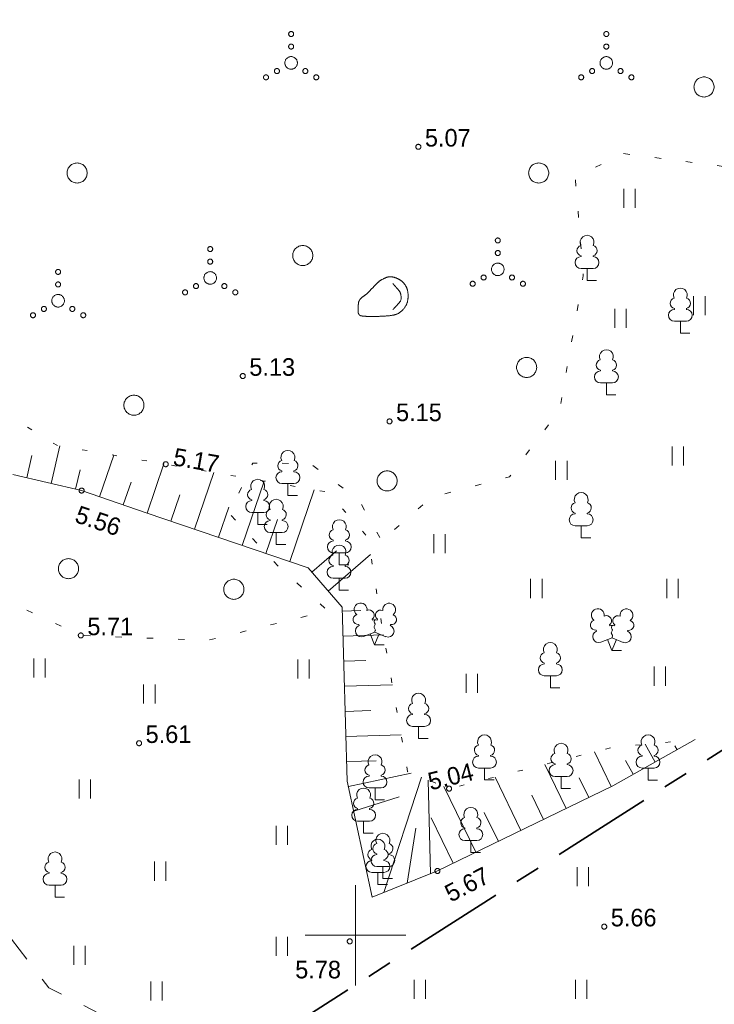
# Model space of a CAD drawing. Header units: metres. Extents: x 538891 to 1080079, y 6588829 to 13178720.
# Tile 191 of 256: x 539987 to 540014, y 6589047 to 6589086. Entities that reach past the tile are written whole.
import ezdxf

# ---------------------------------------------------------------- set-up
doc = ezdxf.new("R2010")
doc.units = ezdxf.units.M
doc.header["$LTSCALE"] = 0.4
for name, pattern in [('KATASTRIPIIR', [17.5, 10, -2.5, 2.5, -2.5]), ('KOLVIK', [3.125, 0.625, -2.5]), ('KRUUSKILL', [5, 2.5, -2.5]), ('NOLVAALL', [3, 0.5, -2.5])]:
    doc.linetypes.add(name, pattern=pattern)
doc.layers.add('GEO', color=7, linetype='Continuous')
doc.styles.add('HK Explorer Book', font='txt')

# ---------------------------------------------------------------- blocks, each defined once
blk = doc.blocks.new('LEHTP1')
at = {"color": 252, "linetype": 'Continuous', "lineweight": 9, "true_color": 0x888888}
for p, q in [((-0.48, 1.96), (-0.48, 1.9)), ((0.48, 1.96), (0.48, 1.9)), ((0.48, 0.95), (-0.48, 0.95)), ((0, 0), (0, 0.95)), ((0.76, 0), (0, 0))]:
    blk.add_line(p, q, dxfattribs=at)
for centre, radius, start, end in [((0, 3.04), 0.554, 332.5799, 207.4201), ((-0.38, 2.375), 0.425, 105.2441, 257.07903), ((0.38, 2.375), 0.425, 282.92097, 74.7559), ((-0.475, 1.425), 0.475, 90.00001, 270), ((0.475, 1.425), 0.475, 270, 89.99999)]:
    blk.add_arc(centre, radius, start, end, dxfattribs=at)
blk = doc.blocks.new('LEHTP2')
at = {"color": 252, "linetype": 'Continuous', "lineweight": 9, "true_color": 0x888888}
for p, q in [((-1.23, 1.56), (-1.26, 1.64)), ((-0.17, 1.98), (-0.2, 2.05)), ((0.2, 1.97), (0.23, 2.05)), ((1.25, 1.54), (1.28, 1.62)), ((-0.88, 0.67), (0.01, 1.02)), ((0, 0), (-0.35, 0.88)), ((0, 0), (0.36, 0.88)), ((0.01, 1.02), (0.89, 0.66)), ((0.76, 0), (0, 0))]:
    blk.add_line(p, q, dxfattribs=at)
at = {"color": 252, "linetype": 'Continuous', "lineweight": 9, "true_color": 0x888888, "flags": 128}
blk.add_lwpolyline([(0.01, 2.01), (-0.03, 1.86), (-0.03, 1.82), (-0.01, 1.76), (0.03, 1.69), (0.04, 1.65), (0.01, 1.58), (-0.04, 1.48), (-0.05, 1.43), (-0.04, 1.4), (-0.02, 1.34), (0.05, 1.22), (0.06, 1.18), (0.05, 1.14), (0.02, 1.07), (0.01, 1.02)], dxfattribs=at)
at = {"color": 252, "linetype": 'Continuous', "lineweight": 9, "true_color": 0x888888}
for centre, radius, start, end in [((-1.114, 2.828), 0.512, 111.50269, 232.51731), ((-1.114, 2.828), 0.512, 350.48556, 111.50017), ((1.158, 2.811), 0.512, 67.6168, 188.63142), ((1.158, 2.811), 0.512, 306.59966, 67.61428), ((-1.312, 2.036), 0.403, 106.29791, 277.86841), ((-0.429, 2.384), 0.403, 305.13446, 116.70496), ((0.465, 2.377), 0.403, 62.41201, 233.98252), ((1.344, 2.015), 0.403, 261.24856, 72.81907), ((0.008, 1.535), 0.475, 66.76552, 111.50149), ((-1.053, 1.117), 0.475, 111.50143, 291.50036), ((1.07, 1.101), 0.475, 247.61661, 67.61554)]:
    blk.add_arc(centre, radius, start, end, dxfattribs=at)
blk = doc.blocks.new('KIVISU')
at = {"color": 7, "linetype": 'Continuous', "lineweight": 9}
blk.add_open_spline([(-2.05, -1.07), (-2.04, -0.87), (-2.034, -0.47), (-1.995, -0.14), (-1.744, 0.155), (-1.381, 0.395), (-1.105, 0.683), (-0.736, 1.068), (-0.39, 1.425), (0.02, 1.657), (0.409, 1.811), (0.824, 1.76), (1.207, 1.596), (1.532, 1.378), (1.828, 0.953), (1.94, 0.497), (1.94, 0.024), (1.818, -0.466), (1.439, -0.957), (1.01, -1.228), (0.42, -1.323), (-0.239, -1.363), (-0.825, -1.375), (-1.335, -1.368), (-1.691, -1.343), (-1.92, -1.298), (-2.002, -1.153), (-2.05, -1.07)], degree=2, knots=[0, 0, 0, 0.037944, 0.075889, 0.113833, 0.151778, 0.189722, 0.227667, 0.265611, 0.303555, 0.3415, 0.379444, 0.417389, 0.455333, 0.493278, 0.531222, 0.569166, 0.607111, 0.645055, 0.683, 0.720944, 0.758888, 0.796833, 0.834777, 0.872722, 0.910666, 0.948611, 1, 1, 1], dxfattribs=at)
blk.add_open_spline([(0.73, 1.24), (0.846, 1.104), (1.084, 0.836), (1.358, 0.515), (1.403, -0.091), (1.111, -0.411), (0.851, -0.691), (0.72, -0.83)], degree=2, dxfattribs=at)
blk = doc.blocks.new('VKORIS')
at = {"color": 7, "linetype": 'Continuous', "lineweight": 9}
for p, q in [((0, 4), (0, -4)), ((-4, 0), (4, 0))]:
    blk.add_line(p, q, dxfattribs=at)
blk = doc.blocks.new('VQSA')
at = {"color": 7, "linetype": 'Continuous', "lineweight": 9, "flags": 128}
for points in [[(0.2, 2.3), (0.199, 2.28), (0.196, 2.261), (0.191, 2.242), (0.185, 2.223), (0.176, 2.206), (0.166, 2.189), (0.155, 2.173), (0.141, 2.159), (0.127, 2.145), (0.111, 2.134), (0.094, 2.124), (0.077, 2.115), (0.058, 2.109), (0.039, 2.104), (0.02, 2.101), (0, 2.1), (-0.02, 2.101), (-0.039, 2.104), (-0.058, 2.109), (-0.077, 2.115), (-0.094, 2.124), (-0.111, 2.134), (-0.127, 2.145), (-0.141, 2.159), (-0.155, 2.173), (-0.166, 2.189), (-0.176, 2.206), (-0.185, 2.223), (-0.191, 2.242), (-0.196, 2.261), (-0.199, 2.28), (-0.2, 2.3), (-0.199, 2.32), (-0.196, 2.339), (-0.191, 2.358), (-0.185, 2.377), (-0.176, 2.394), (-0.166, 2.411), (-0.155, 2.427), (-0.141, 2.441), (-0.127, 2.455), (-0.111, 2.466), (-0.094, 2.476), (-0.077, 2.485), (-0.058, 2.491), (-0.039, 2.496), (-0.02, 2.499), (0, 2.5), (0.02, 2.499), (0.039, 2.496), (0.058, 2.491), (0.077, 2.485), (0.094, 2.476), (0.111, 2.466), (0.127, 2.455), (0.141, 2.441), (0.155, 2.427), (0.166, 2.411), (0.176, 2.394), (0.185, 2.377), (0.191, 2.358), (0.196, 2.339), (0.199, 2.32)], [(0.2, 1.3), (0.199, 1.28), (0.196, 1.261), (0.191, 1.242), (0.185, 1.223), (0.176, 1.206), (0.166, 1.189), (0.155, 1.173), (0.141, 1.159), (0.127, 1.145), (0.111, 1.134), (0.094, 1.124), (0.077, 1.115), (0.058, 1.109), (0.039, 1.104), (0.02, 1.101), (0, 1.1), (-0.02, 1.101), (-0.039, 1.104), (-0.058, 1.109), (-0.077, 1.115), (-0.094, 1.124), (-0.111, 1.134), (-0.127, 1.145), (-0.141, 1.159), (-0.155, 1.173), (-0.166, 1.189), (-0.176, 1.206), (-0.185, 1.223), (-0.191, 1.242), (-0.196, 1.261), (-0.199, 1.28), (-0.2, 1.3), (-0.199, 1.32), (-0.196, 1.339), (-0.191, 1.358), (-0.185, 1.377), (-0.176, 1.394), (-0.166, 1.411), (-0.155, 1.427), (-0.141, 1.441), (-0.127, 1.455), (-0.111, 1.466), (-0.094, 1.476), (-0.077, 1.485), (-0.058, 1.491), (-0.039, 1.496), (-0.02, 1.499), (0, 1.5), (0.02, 1.499), (0.039, 1.496), (0.058, 1.491), (0.077, 1.485), (0.094, 1.476), (0.111, 1.466), (0.127, 1.455), (0.141, 1.441), (0.155, 1.427), (0.166, 1.411), (0.176, 1.394), (0.185, 1.377), (0.191, 1.358), (0.196, 1.339), (0.199, 1.32)], [(0.5, 0), (0.498, -0.049), (0.49, -0.098), (0.478, -0.145), (0.462, -0.191), (0.441, -0.236), (0.416, -0.278), (0.387, -0.317), (0.354, -0.354), (0.317, -0.387), (0.278, -0.416), (0.236, -0.441), (0.191, -0.462), (0.145, -0.478), (0.098, -0.49), (0.049, -0.498), (0, -0.5), (-0.049, -0.498), (-0.098, -0.49), (-0.145, -0.478), (-0.191, -0.462), (-0.236, -0.441), (-0.278, -0.416), (-0.317, -0.387), (-0.354, -0.354), (-0.387, -0.317), (-0.416, -0.278), (-0.441, -0.236), (-0.462, -0.191), (-0.478, -0.145), (-0.49, -0.098), (-0.498, -0.049), (-0.5, 0), (-0.498, 0.049), (-0.49, 0.098), (-0.478, 0.145), (-0.462, 0.191), (-0.441, 0.236), (-0.416, 0.278), (-0.387, 0.317), (-0.354, 0.354), (-0.317, 0.387), (-0.278, 0.416), (-0.236, 0.441), (-0.191, 0.462), (-0.145, 0.478), (-0.098, 0.49), (-0.049, 0.498), (0, 0.5), (0.049, 0.498), (0.098, 0.49), (0.145, 0.478), (0.191, 0.462), (0.236, 0.441), (0.278, 0.416), (0.317, 0.387), (0.354, 0.354), (0.387, 0.317), (0.416, 0.278), (0.441, 0.236), (0.462, 0.191), (0.478, 0.145), (0.49, 0.098), (0.498, 0.049)], [(-0.93, -0.65), (-0.931, -0.67), (-0.934, -0.689), (-0.939, -0.708), (-0.945, -0.727), (-0.954, -0.744), (-0.964, -0.761), (-0.975, -0.777), (-0.989, -0.791), (-1.003, -0.805), (-1.019, -0.816), (-1.036, -0.826), (-1.053, -0.835), (-1.072, -0.841), (-1.091, -0.846), (-1.11, -0.849), (-1.13, -0.85), (-1.15, -0.849), (-1.169, -0.846), (-1.188, -0.841), (-1.207, -0.835), (-1.224, -0.826), (-1.241, -0.816), (-1.257, -0.805), (-1.271, -0.791), (-1.285, -0.777), (-1.296, -0.761), (-1.306, -0.744), (-1.315, -0.727), (-1.321, -0.708), (-1.326, -0.689), (-1.329, -0.67), (-1.33, -0.65), (-1.329, -0.63), (-1.326, -0.611), (-1.321, -0.592), (-1.315, -0.573), (-1.306, -0.556), (-1.296, -0.539), (-1.285, -0.523), (-1.271, -0.509), (-1.257, -0.495), (-1.241, -0.484), (-1.224, -0.474), (-1.207, -0.465), (-1.188, -0.459), (-1.169, -0.454), (-1.15, -0.451), (-1.13, -0.45), (-1.11, -0.451), (-1.091, -0.454), (-1.072, -0.459), (-1.053, -0.465), (-1.036, -0.474), (-1.019, -0.484), (-1.003, -0.495), (-0.989, -0.509), (-0.975, -0.523), (-0.964, -0.539), (-0.954, -0.556), (-0.945, -0.573), (-0.939, -0.592), (-0.934, -0.611), (-0.931, -0.63)], [(1.33, -0.65), (1.329, -0.67), (1.326, -0.689), (1.321, -0.708), (1.315, -0.727), (1.306, -0.744), (1.296, -0.761), (1.285, -0.777), (1.271, -0.791), (1.257, -0.805), (1.241, -0.816), (1.224, -0.826), (1.207, -0.835), (1.188, -0.841), (1.169, -0.846), (1.15, -0.849), (1.13, -0.85), (1.11, -0.849), (1.091, -0.846), (1.072, -0.841), (1.053, -0.835), (1.036, -0.826), (1.019, -0.816), (1.003, -0.805), (0.989, -0.791), (0.975, -0.777), (0.964, -0.761), (0.954, -0.744), (0.945, -0.727), (0.939, -0.708), (0.934, -0.689), (0.931, -0.67), (0.93, -0.65), (0.931, -0.63), (0.934, -0.611), (0.939, -0.592), (0.945, -0.573), (0.954, -0.556), (0.964, -0.539), (0.975, -0.523), (0.989, -0.509), (1.003, -0.495), (1.019, -0.484), (1.036, -0.474), (1.053, -0.465), (1.072, -0.459), (1.091, -0.454), (1.11, -0.451), (1.13, -0.45), (1.15, -0.451), (1.169, -0.454), (1.188, -0.459), (1.207, -0.465), (1.224, -0.474), (1.241, -0.484), (1.257, -0.495), (1.271, -0.509), (1.285, -0.523), (1.296, -0.539), (1.306, -0.556), (1.315, -0.573), (1.321, -0.592), (1.326, -0.611), (1.329, -0.63)], [(-1.8, -1.15), (-1.801, -1.17), (-1.804, -1.189), (-1.809, -1.208), (-1.815, -1.227), (-1.824, -1.244), (-1.834, -1.261), (-1.845, -1.277), (-1.859, -1.291), (-1.873, -1.305), (-1.889, -1.316), (-1.906, -1.326), (-1.923, -1.335), (-1.942, -1.341), (-1.961, -1.346), (-1.98, -1.349), (-2, -1.35), (-2.02, -1.349), (-2.039, -1.346), (-2.058, -1.341), (-2.077, -1.335), (-2.094, -1.326), (-2.111, -1.316), (-2.127, -1.305), (-2.141, -1.291), (-2.155, -1.277), (-2.166, -1.261), (-2.176, -1.244), (-2.185, -1.227), (-2.191, -1.208), (-2.196, -1.189), (-2.199, -1.17), (-2.2, -1.15), (-2.199, -1.13), (-2.196, -1.111), (-2.191, -1.092), (-2.185, -1.073), (-2.176, -1.056), (-2.166, -1.039), (-2.155, -1.023), (-2.141, -1.009), (-2.127, -0.995), (-2.111, -0.984), (-2.094, -0.974), (-2.077, -0.965), (-2.058, -0.959), (-2.039, -0.954), (-2.02, -0.951), (-2, -0.95), (-1.98, -0.951), (-1.961, -0.954), (-1.942, -0.959), (-1.923, -0.965), (-1.906, -0.974), (-1.889, -0.984), (-1.873, -0.995), (-1.859, -1.009), (-1.845, -1.023), (-1.834, -1.039), (-1.824, -1.056), (-1.815, -1.073), (-1.809, -1.092), (-1.804, -1.111), (-1.801, -1.13)], [(2.2, -1.15), (2.199, -1.17), (2.196, -1.189), (2.191, -1.208), (2.185, -1.227), (2.176, -1.244), (2.166, -1.261), (2.155, -1.277), (2.141, -1.291), (2.127, -1.305), (2.111, -1.316), (2.094, -1.326), (2.077, -1.335), (2.058, -1.341), (2.039, -1.346), (2.02, -1.349), (2, -1.35), (1.98, -1.349), (1.961, -1.346), (1.942, -1.341), (1.923, -1.335), (1.906, -1.326), (1.889, -1.316), (1.873, -1.305), (1.859, -1.291), (1.845, -1.277), (1.834, -1.261), (1.824, -1.244), (1.815, -1.227), (1.809, -1.208), (1.804, -1.189), (1.801, -1.17), (1.8, -1.15), (1.801, -1.13), (1.804, -1.111), (1.809, -1.092), (1.815, -1.073), (1.824, -1.056), (1.834, -1.039), (1.845, -1.023), (1.859, -1.009), (1.873, -0.995), (1.889, -0.984), (1.906, -0.974), (1.923, -0.965), (1.942, -0.959), (1.961, -0.954), (1.98, -0.951), (2, -0.95), (2.02, -0.951), (2.039, -0.954), (2.058, -0.959), (2.077, -0.965), (2.094, -0.974), (2.111, -0.984), (2.127, -0.995), (2.141, -1.009), (2.155, -1.023), (2.166, -1.039), (2.176, -1.056), (2.185, -1.073), (2.191, -1.092), (2.196, -1.111), (2.199, -1.13)]]:
    blk.add_lwpolyline(points, close=True, dxfattribs=at)
blk = doc.blocks.new('METS')
at = {"color": 7, "linetype": 'Continuous', "lineweight": 9, "flags": 128}
blk.add_lwpolyline([(0.8, 0), (0.796, -0.078), (0.785, -0.156), (0.766, -0.232), (0.739, -0.306), (0.706, -0.377), (0.665, -0.444), (0.618, -0.508), (0.566, -0.566), (0.508, -0.618), (0.444, -0.665), (0.377, -0.706), (0.306, -0.739), (0.232, -0.766), (0.156, -0.785), (0.078, -0.796), (0, -0.8), (-0.078, -0.796), (-0.156, -0.785), (-0.232, -0.766), (-0.306, -0.739), (-0.377, -0.706), (-0.444, -0.665), (-0.508, -0.618), (-0.566, -0.566), (-0.618, -0.508), (-0.665, -0.444), (-0.706, -0.377), (-0.739, -0.306), (-0.766, -0.232), (-0.785, -0.156), (-0.796, -0.078), (-0.8, 0), (-0.796, 0.078), (-0.785, 0.156), (-0.766, 0.232), (-0.739, 0.306), (-0.706, 0.377), (-0.665, 0.444), (-0.618, 0.508), (-0.566, 0.566), (-0.508, 0.618), (-0.444, 0.665), (-0.377, 0.706), (-0.306, 0.739), (-0.232, 0.766), (-0.156, 0.785), (-0.078, 0.796), (0, 0.8), (0.078, 0.796), (0.156, 0.785), (0.232, 0.766), (0.306, 0.739), (0.377, 0.706), (0.444, 0.665), (0.508, 0.618), (0.566, 0.566), (0.618, 0.508), (0.665, 0.444), (0.706, 0.377), (0.739, 0.306), (0.766, 0.232), (0.785, 0.156), (0.796, 0.078)], close=True, dxfattribs=at)
blk = doc.blocks.new('HEIN')
at = {"color": 7, "linetype": 'Continuous', "lineweight": 9}
for p, q in [((-0.455, 0.761), (-0.455, -0.761)), ((0.455, 0.761), (0.455, -0.761))]:
    blk.add_line(p, q, dxfattribs=at)

msp = doc.modelspace()

# ---------------------------------------------------------------- linework, layer by layer
at = {"layer": 'GEO', "color": 8, "linetype": 'Continuous', "lineweight": 9, "true_color": 0x7d7d7d}
for p, q in [((539987.8835, 6589067.9917), (539988.2313, 6589069.4926)), ((539986.9093, 6589068.2174), (539987.1158, 6589069.1087)), ((539989.8102, 6589067.4647), (539990.3802, 6589069.1196)), ((539988.8577, 6589067.766), (539989.0379, 6589068.5436)), ((539991.7012, 6589066.8135), (539992.3672, 6589068.7747)), ((539993.595, 6589066.1704), (539994.3629, 6589068.4319)), ((539995.4888, 6589065.5273), (539996.3588, 6589068.0893)), ((539990.7557, 6589067.139), (539991.0669, 6589068.0427)), ((539997.3825, 6589064.8842), (539998.3546, 6589067.7467)), ((539992.6481, 6589066.4919), (539993.0066, 6589067.5476)), ((539994.5419, 6589065.8488), (539994.9514, 6589067.0547)), ((539996.4356, 6589065.2057), (539996.8962, 6589066.5619)), ((539998.2635, 6589064.4649), (539999.2428, 6589065.3089)), ((539998.9164, 6589063.7075), (540000.6036, 6589065.1616)), ((539999.4754, 6589062.9136), (540000.2128, 6589062.9351)), ((539999.5045, 6589061.914), (540001.1186, 6589061.961)), ((539999.5337, 6589060.9144), (540000.4133, 6589060.9401)), ((539999.5628, 6589059.9148), (540001.4673, 6589059.9704)), ((539999.592, 6589058.9153), (540000.6168, 6589058.9451)), ((539999.6211, 6589057.9157), (540001.816, 6589057.9797)), ((540011.9324, 6589056.8998), (540011.5363, 6589057.6062)), ((540012.8046, 6589057.3888), (540012.7153, 6589057.5482)), ((540010.1862, 6589055.9249), (540009.5169, 6589057.3023)), ((539999.6503, 6589056.9161), (540000.8203, 6589056.9502)), ((540008.3873, 6589055.0508), (540007.5365, 6589056.8018)), ((540011.0601, 6589056.4108), (540010.7534, 6589056.9578)), ((539999.7191, 6589055.9213), (540002.222, 6589056.4565)), ((540001.1245, 6589051.7066), (540002.6259, 6589056.2908)), ((540006.5884, 6589054.1768), (540005.5561, 6589056.3013)), ((540002.9818, 6589052.4486), (540002.8995, 6589056.1785)), ((540004.7895, 6589053.3027), (540003.5149, 6589055.926)), ((540009.2867, 6589055.4878), (540008.9067, 6589056.2699)), ((539999.9282, 6589054.9434), (540001.741, 6589055.5102)), ((540007.4879, 6589054.6138), (540007.0171, 6589055.5826)), ((540005.689, 6589053.7397), (540005.1274, 6589054.8954)), ((540003.8901, 6589052.8657), (540003.0082, 6589054.6807)), ((540002.0531, 6589052.0776), (540002.4022, 6589054.2675))]:
    msp.add_line(p, q, dxfattribs=at)
at = {"layer": 'GEO', "color": 35, "linetype": 'KATASTRIPIIR', "lineweight": 35, "true_color": 0xb1703a, "flags": 128}
msp.add_lwpolyline([(539909.52, 6589298.37), (539963.84, 6589287.14), (540025.24, 6589164.24), (540045.59, 6589125.76), (540065.9, 6589087.26), (540023.2, 6589062.87), (539981.09, 6589035.92), (539947.18, 6589014.22), (539893.01, 6589114.94), (539881.52, 6589108.74), (539808.69, 6589244.05), (539909.52, 6589298.37)], dxfattribs=at)
at = {"layer": 'GEO', "color": 8, "linetype": 'KRUUSKILL', "lineweight": 9, "true_color": 0x7d7d7d, "flags": 128}
msp.add_lwpolyline([(540011.3613, 6589041.2888), (539999.483, 6589044.037), (539990.951, 6589046.294), (539987.7943, 6589047.9069), (539986.231, 6589049.936), (539984.1061, 6589052.6793), (539981.225, 6589055.25), (539977.2641, 6589058.022), (539974.211, 6589059.138), (539971.788, 6589059.12), (539966.203, 6589057.671), (539961.8283, 6589055.5089), (539959.112, 6589053.188), (539955.9635, 6589050.8433), (539953.982, 6589048.674), (539950.608, 6589044.52), (539948.3182, 6589041.5698), (539946.862, 6589038.507), (539945.0154, 6589034.422), (539944.316, 6589029.874), (539944.073, 6589029.1858), (539943.744, 6589028.809), (539940.711, 6589030.749), (539937.954, 6589032.915), (539936.298, 6589034.783), (539933.6106, 6589038.5593), (539931.528, 6589042.727), (539930.229, 6589044.808), (539927.706, 6589048.698), (539926.029, 6589051.324), (539921.171, 6589059.547), (539916.928, 6589068.562), (539912.006, 6589078.713), (539910.547, 6589081.751), (539907.786, 6589087.655), (539906.536, 6589090.686), (539903.496, 6589097.44), (539902.5, 6589099.896), (539902.2698, 6589101.4471), (539902.613, 6589102.535), (539904.397, 6589103.623), (539913.397, 6589109.076), (539921.385, 6589113.409), (539927.653, 6589116.602), (539936.873, 6589121.343), (539945.3, 6589125.43), (539954.952, 6589130.091), (539964.519, 6589135.032), (539971.392, 6589138.321), (539984.191, 6589145.409), (539995.965, 6589151.917), (540000.519, 6589154.727), (540005.726, 6589157.923), (540013.561, 6589161.983), (540015.7022, 6589162.6155), (540018.399, 6589162.651), (540019.6998, 6589162.2786), (540020.831, 6589161.601), (540022.5567, 6589160.4756), (540023.816, 6589158.665), (540029.352, 6589149.619), (540035.451, 6589138.052), (540041.461, 6589127.083), (540046.1, 6589117.906), (540051.276, 6589107.053), (540054.675, 6589098.684), (540060.3216, 6589088.8694)], dxfattribs=at)
at = {"layer": 'GEO', "color": 252, "linetype": 'KOLVIK', "lineweight": 9, "true_color": 0x888888, "flags": 128}
msp.add_lwpolyline([(539984.522, 6589098.694), (539984.522, 6589098.694), (539974.019, 6589095.662), (539965.5961, 6589090.666), (539959.519, 6589090.074), (539955.696, 6589087.9885), (539953.2771, 6589084.6403), (539951, 6589079.322), (539950.548, 6589074.951), (539949.935, 6589072.291), (539946.251, 6589064.829), (539952.921, 6589063.209), (539953.483, 6589060.726), (539958.74, 6589061.697), (539964.462, 6589059.766), (539967.095, 6589063.496), (539972.225, 6589062.963), (539974.542, 6589067.132), (539976.989, 6589067.171), (539979.337, 6589064.15), (539982.325, 6589061.479), (539985.496, 6589063.603), (539989.064, 6589061.941), (539994.114, 6589061.742), (539998.8914, 6589062.921), (539996.9688, 6589064.6602), (539994.9774, 6589066.7981), (539995.9095, 6589068.809), (539998.1976, 6589068.7878), (540000.1466, 6589067.3273), (540001.0955, 6589065.5992), (540001.3204, 6589065.9502), (540003.042, 6589067.4517), (540006.1286, 6589068.259), (540008.1311, 6589070.9266), (540009.0658, 6589076.2689), (540008.7516, 6589080.1858), (540010.6546, 6589081.1365), (540014.8016, 6589080.6013), (540019.8862, 6589078.4625), (540021.0387, 6589076.4656), (540021.7834, 6589073.2001), (540023.7278, 6589069.2318), (540026.4996, 6589069.5625), (540027.9889, 6589072.1254), (540031.549, 6589073.924), (540035.3838, 6589073.5278), (540038.279, 6589076.164), (540037.7884, 6589081.1445), (540034.217, 6589083.919), (540030.958, 6589084.796), (540030.2224, 6589088.6472), (540027.6748, 6589093.2835), (540023.1897, 6589096.2129), (540017.6836, 6589096.9783), (540012.8567, 6589097.8552), (540007.079, 6589101.1435), (540004.5193, 6589105.9663), (540004.3231, 6589108.5059), (540005.5634, 6589112.9149), (540006.342, 6589114.5863), (540009.5145, 6589115.0761), (540012.1968, 6589114.8456), (540016.0615, 6589113.9523), (540022.1469, 6589110.7249), (540023.5024, 6589109.5722), (540026.9448, 6589108.1043), (540033.5494, 6589106.4329), (540035.9144, 6589106.0295), (540037.8467, 6589106.577), (540040.1689, 6589108.4702), (540041.545, 6589109.755), (540042.7, 6589113.946), (540044.1489, 6589116.6096), (540043.613, 6589118.267), (540041.105, 6589118.842), (540039.426, 6589123.077), (540034.705, 6589127.7), (540032.126, 6589127.1745), (540030.421, 6589124.696), (540025.961, 6589122.434), (540024.699, 6589120.731), (540024.712, 6589117.073), (540021.355, 6589116.474), (540019.893, 6589119.289), (540019.0711, 6589122.7333), (540016.1456, 6589125.2342), (540013.241, 6589124.804), (540015.386, 6589118.02), (540009.028, 6589116.127), (540008.111, 6589119.565), (540005.86, 6589121.732), (540007.9085, 6589124.5897), (540011.006, 6589125.976), (540012.231, 6589129.538), (540008.645, 6589130.842), (540008.584, 6589132.991), (540011.794, 6589134.431), (540010.649, 6589136.878), (540005.925, 6589136.641), (540003.432, 6589136.188), (540003.125, 6589138.021), (540010.477, 6589142.435), (540010.251, 6589147.979), (540009.136, 6589153.282), (540003.726, 6589153.959), (540000.5023, 6589152.8736), (539998.96, 6589149.876), (539995.335, 6589147.182), (539992.51, 6589144.958), (539991.652, 6589139.454), (539991.1181, 6589136.8511), (539989.8197, 6589135.0237), (539985.7047, 6589132.5568), (539982.307, 6589131.375), (539980.155, 6589127.92), (539983.143, 6589124.484), (539984.173, 6589119.859), (539986.619, 6589115.809), (539987.8582, 6589114.0962), (539988.05, 6589106.876), (539984.9363, 6589104.6475), (539984.705, 6589103.186), (539984.9795, 6589100.9925), (539984.522, 6589098.694)], close=True, dxfattribs=at)
at = {"layer": 'GEO', "color": 8, "linetype": 'Continuous', "lineweight": 9, "true_color": 0x7d7d7d, "flags": 128}
for points in [[(540002.604, 6589081.403), (540002.6035, 6589081.3932), (540002.6021, 6589081.3835), (540002.5997, 6589081.374), (540002.5964, 6589081.3647), (540002.5922, 6589081.3559), (540002.5871, 6589081.3474), (540002.5813, 6589081.3396), (540002.5747, 6589081.3323), (540002.5674, 6589081.3257), (540002.5596, 6589081.3199), (540002.5511, 6589081.3148), (540002.5423, 6589081.3106), (540002.533, 6589081.3073), (540002.5235, 6589081.3049), (540002.5138, 6589081.3035), (540002.504, 6589081.303), (540002.4942, 6589081.3035), (540002.4845, 6589081.3049), (540002.475, 6589081.3073), (540002.4657, 6589081.3106), (540002.4569, 6589081.3148), (540002.4484, 6589081.3199), (540002.4406, 6589081.3257), (540002.4333, 6589081.3323), (540002.4267, 6589081.3396), (540002.4209, 6589081.3474), (540002.4158, 6589081.3559), (540002.4116, 6589081.3647), (540002.4083, 6589081.374), (540002.4059, 6589081.3835), (540002.4045, 6589081.3932), (540002.404, 6589081.403), (540002.4045, 6589081.4128), (540002.4059, 6589081.4225), (540002.4083, 6589081.432), (540002.4116, 6589081.4413), (540002.4158, 6589081.4501), (540002.4209, 6589081.4586), (540002.4267, 6589081.4664), (540002.4333, 6589081.4737), (540002.4406, 6589081.4803), (540002.4484, 6589081.4861), (540002.4569, 6589081.4912), (540002.4657, 6589081.4954), (540002.475, 6589081.4987), (540002.4845, 6589081.5011), (540002.4942, 6589081.5025), (540002.504, 6589081.503), (540002.5138, 6589081.5025), (540002.5235, 6589081.5011), (540002.533, 6589081.4987), (540002.5423, 6589081.4954), (540002.5511, 6589081.4912), (540002.5596, 6589081.4861), (540002.5674, 6589081.4803), (540002.5747, 6589081.4737), (540002.5813, 6589081.4664), (540002.5871, 6589081.4586), (540002.5922, 6589081.4501), (540002.5964, 6589081.4413), (540002.5997, 6589081.432), (540002.6021, 6589081.4225), (540002.6035, 6589081.4128)], [(539995.613, 6589072.273), (539995.6125, 6589072.2632), (539995.6111, 6589072.2535), (539995.6087, 6589072.244), (539995.6054, 6589072.2347), (539995.6012, 6589072.2259), (539995.5961, 6589072.2174), (539995.5903, 6589072.2096), (539995.5837, 6589072.2023), (539995.5764, 6589072.1957), (539995.5686, 6589072.1899), (539995.5601, 6589072.1848), (539995.5513, 6589072.1806), (539995.542, 6589072.1773), (539995.5325, 6589072.1749), (539995.5228, 6589072.1735), (539995.513, 6589072.173), (539995.5032, 6589072.1735), (539995.4935, 6589072.1749), (539995.484, 6589072.1773), (539995.4747, 6589072.1806), (539995.4659, 6589072.1848), (539995.4574, 6589072.1899), (539995.4496, 6589072.1957), (539995.4423, 6589072.2023), (539995.4357, 6589072.2096), (539995.4299, 6589072.2174), (539995.4248, 6589072.2259), (539995.4206, 6589072.2347), (539995.4173, 6589072.244), (539995.4149, 6589072.2535), (539995.4135, 6589072.2632), (539995.413, 6589072.273), (539995.4135, 6589072.2828), (539995.4149, 6589072.2925), (539995.4173, 6589072.302), (539995.4206, 6589072.3113), (539995.4248, 6589072.3201), (539995.4299, 6589072.3286), (539995.4357, 6589072.3364), (539995.4423, 6589072.3437), (539995.4496, 6589072.3503), (539995.4574, 6589072.3561), (539995.4659, 6589072.3612), (539995.4747, 6589072.3654), (539995.484, 6589072.3687), (539995.4935, 6589072.3711), (539995.5032, 6589072.3725), (539995.513, 6589072.373), (539995.5228, 6589072.3725), (539995.5325, 6589072.3711), (539995.542, 6589072.3687), (539995.5513, 6589072.3654), (539995.5601, 6589072.3612), (539995.5686, 6589072.3561), (539995.5764, 6589072.3503), (539995.5837, 6589072.3437), (539995.5903, 6589072.3364), (539995.5961, 6589072.3286), (539995.6012, 6589072.3201), (539995.6054, 6589072.3113), (539995.6087, 6589072.302), (539995.6111, 6589072.2925), (539995.6125, 6589072.2828)], [(540001.455, 6589070.466), (540001.4545, 6589070.4562), (540001.4531, 6589070.4465), (540001.4507, 6589070.437), (540001.4474, 6589070.4277), (540001.4432, 6589070.4189), (540001.4381, 6589070.4104), (540001.4323, 6589070.4026), (540001.4257, 6589070.3953), (540001.4184, 6589070.3887), (540001.4106, 6589070.3829), (540001.4021, 6589070.3778), (540001.3933, 6589070.3736), (540001.384, 6589070.3703), (540001.3745, 6589070.3679), (540001.3648, 6589070.3665), (540001.355, 6589070.366), (540001.3452, 6589070.3665), (540001.3355, 6589070.3679), (540001.326, 6589070.3703), (540001.3167, 6589070.3736), (540001.3079, 6589070.3778), (540001.2994, 6589070.3829), (540001.2916, 6589070.3887), (540001.2843, 6589070.3953), (540001.2777, 6589070.4026), (540001.2719, 6589070.4104), (540001.2668, 6589070.4189), (540001.2626, 6589070.4277), (540001.2593, 6589070.437), (540001.2569, 6589070.4465), (540001.2555, 6589070.4562), (540001.255, 6589070.466), (540001.2555, 6589070.4758), (540001.2569, 6589070.4855), (540001.2593, 6589070.495), (540001.2626, 6589070.5043), (540001.2668, 6589070.5131), (540001.2719, 6589070.5216), (540001.2777, 6589070.5294), (540001.2843, 6589070.5367), (540001.2916, 6589070.5433), (540001.2994, 6589070.5491), (540001.3079, 6589070.5542), (540001.3167, 6589070.5584), (540001.326, 6589070.5617), (540001.3355, 6589070.5641), (540001.3452, 6589070.5655), (540001.355, 6589070.566), (540001.3648, 6589070.5655), (540001.3745, 6589070.5641), (540001.384, 6589070.5617), (540001.3933, 6589070.5584), (540001.4021, 6589070.5542), (540001.4106, 6589070.5491), (540001.4184, 6589070.5433), (540001.4257, 6589070.5367), (540001.4323, 6589070.5294), (540001.4381, 6589070.5216), (540001.4432, 6589070.5131), (540001.4474, 6589070.5043), (540001.4507, 6589070.495), (540001.4531, 6589070.4855), (540001.4545, 6589070.4758)], [(539992.546, 6589068.761), (539992.5455, 6589068.7512), (539992.5441, 6589068.7415), (539992.5417, 6589068.732), (539992.5384, 6589068.7227), (539992.5342, 6589068.7139), (539992.5291, 6589068.7054), (539992.5233, 6589068.6976), (539992.5167, 6589068.6903), (539992.5094, 6589068.6837), (539992.5016, 6589068.6779), (539992.4931, 6589068.6728), (539992.4843, 6589068.6686), (539992.475, 6589068.6653), (539992.4655, 6589068.6629), (539992.4558, 6589068.6615), (539992.446, 6589068.661), (539992.4362, 6589068.6615), (539992.4265, 6589068.6629), (539992.417, 6589068.6653), (539992.4077, 6589068.6686), (539992.3989, 6589068.6728), (539992.3904, 6589068.6779), (539992.3826, 6589068.6837), (539992.3753, 6589068.6903), (539992.3687, 6589068.6976), (539992.3629, 6589068.7054), (539992.3578, 6589068.7139), (539992.3536, 6589068.7227), (539992.3503, 6589068.732), (539992.3479, 6589068.7415), (539992.3465, 6589068.7512), (539992.346, 6589068.761), (539992.3465, 6589068.7708), (539992.3479, 6589068.7805), (539992.3503, 6589068.79), (539992.3536, 6589068.7993), (539992.3578, 6589068.8081), (539992.3629, 6589068.8166), (539992.3687, 6589068.8244), (539992.3753, 6589068.8317), (539992.3826, 6589068.8383), (539992.3904, 6589068.8441), (539992.3989, 6589068.8492), (539992.4077, 6589068.8534), (539992.417, 6589068.8567), (539992.4265, 6589068.8591), (539992.4362, 6589068.8605), (539992.446, 6589068.861), (539992.4558, 6589068.8605), (539992.4655, 6589068.8591), (539992.475, 6589068.8567), (539992.4843, 6589068.8534), (539992.4931, 6589068.8492), (539992.5016, 6589068.8441), (539992.5094, 6589068.8383), (539992.5167, 6589068.8317), (539992.5233, 6589068.8244), (539992.5291, 6589068.8166), (539992.5342, 6589068.8081), (539992.5384, 6589068.7993), (539992.5417, 6589068.79), (539992.5441, 6589068.7805), (539992.5455, 6589068.7708)], [(539989.195, 6589067.711), (539989.1945, 6589067.7012), (539989.1931, 6589067.6915), (539989.1907, 6589067.682), (539989.1874, 6589067.6727), (539989.1832, 6589067.6639), (539989.1781, 6589067.6554), (539989.1723, 6589067.6476), (539989.1657, 6589067.6403), (539989.1584, 6589067.6337), (539989.1506, 6589067.6279), (539989.1421, 6589067.6228), (539989.1333, 6589067.6186), (539989.124, 6589067.6153), (539989.1145, 6589067.6129), (539989.1048, 6589067.6115), (539989.095, 6589067.611), (539989.0852, 6589067.6115), (539989.0755, 6589067.6129), (539989.066, 6589067.6153), (539989.0567, 6589067.6186), (539989.0479, 6589067.6228), (539989.0394, 6589067.6279), (539989.0316, 6589067.6337), (539989.0243, 6589067.6403), (539989.0177, 6589067.6476), (539989.0119, 6589067.6554), (539989.0068, 6589067.6639), (539989.0026, 6589067.6727), (539988.9993, 6589067.682), (539988.9969, 6589067.6915), (539988.9955, 6589067.7012), (539988.995, 6589067.711), (539988.9955, 6589067.7208), (539988.9969, 6589067.7305), (539988.9993, 6589067.74), (539989.0026, 6589067.7493), (539989.0068, 6589067.7581), (539989.0119, 6589067.7666), (539989.0177, 6589067.7744), (539989.0243, 6589067.7817), (539989.0316, 6589067.7883), (539989.0394, 6589067.7941), (539989.0479, 6589067.7992), (539989.0567, 6589067.8034), (539989.066, 6589067.8067), (539989.0755, 6589067.8091), (539989.0852, 6589067.8105), (539989.095, 6589067.811), (539989.1048, 6589067.8105), (539989.1145, 6589067.8091), (539989.124, 6589067.8067), (539989.1333, 6589067.8034), (539989.1421, 6589067.7992), (539989.1506, 6589067.7941), (539989.1584, 6589067.7883), (539989.1657, 6589067.7817), (539989.1723, 6589067.7744), (539989.1781, 6589067.7666), (539989.1832, 6589067.7581), (539989.1874, 6589067.7493), (539989.1907, 6589067.74), (539989.1931, 6589067.7305), (539989.1945, 6589067.7208)], [(539989.164, 6589061.941), (539989.1635, 6589061.9312), (539989.1621, 6589061.9215), (539989.1597, 6589061.912), (539989.1564, 6589061.9027), (539989.1522, 6589061.8939), (539989.1471, 6589061.8854), (539989.1413, 6589061.8776), (539989.1347, 6589061.8703), (539989.1274, 6589061.8637), (539989.1196, 6589061.8579), (539989.1111, 6589061.8528), (539989.1023, 6589061.8486), (539989.093, 6589061.8453), (539989.0835, 6589061.8429), (539989.0738, 6589061.8415), (539989.064, 6589061.841), (539989.0542, 6589061.8415), (539989.0445, 6589061.8429), (539989.035, 6589061.8453), (539989.0257, 6589061.8486), (539989.0169, 6589061.8528), (539989.0084, 6589061.8579), (539989.0006, 6589061.8637), (539988.9933, 6589061.8703), (539988.9867, 6589061.8776), (539988.9809, 6589061.8854), (539988.9758, 6589061.8939), (539988.9716, 6589061.9027), (539988.9683, 6589061.912), (539988.9659, 6589061.9215), (539988.9645, 6589061.9312), (539988.964, 6589061.941), (539988.9645, 6589061.9508), (539988.9659, 6589061.9605), (539988.9683, 6589061.97), (539988.9716, 6589061.9793), (539988.9758, 6589061.9881), (539988.9809, 6589061.9966), (539988.9867, 6589062.0044), (539988.9933, 6589062.0117), (539989.0006, 6589062.0183), (539989.0084, 6589062.0241), (539989.0169, 6589062.0292), (539989.0257, 6589062.0334), (539989.035, 6589062.0367), (539989.0445, 6589062.0391), (539989.0542, 6589062.0405), (539989.064, 6589062.041), (539989.0738, 6589062.0405), (539989.0835, 6589062.0391), (539989.093, 6589062.0367), (539989.1023, 6589062.0334), (539989.1111, 6589062.0292), (539989.1196, 6589062.0241), (539989.1274, 6589062.0183), (539989.1347, 6589062.0117), (539989.1413, 6589062.0044), (539989.1471, 6589061.9966), (539989.1522, 6589061.9881), (539989.1564, 6589061.9793), (539989.1597, 6589061.97), (539989.1621, 6589061.9605), (539989.1635, 6589061.9508)], [(539991.484, 6589057.649), (539991.4835, 6589057.6392), (539991.4821, 6589057.6295), (539991.4797, 6589057.62), (539991.4764, 6589057.6107), (539991.4722, 6589057.6019), (539991.4671, 6589057.5934), (539991.4613, 6589057.5856), (539991.4547, 6589057.5783), (539991.4474, 6589057.5717), (539991.4396, 6589057.5659), (539991.4311, 6589057.5608), (539991.4223, 6589057.5566), (539991.413, 6589057.5533), (539991.4035, 6589057.5509), (539991.3938, 6589057.5495), (539991.384, 6589057.549), (539991.3742, 6589057.5495), (539991.3645, 6589057.5509), (539991.355, 6589057.5533), (539991.3457, 6589057.5566), (539991.3369, 6589057.5608), (539991.3284, 6589057.5659), (539991.3206, 6589057.5717), (539991.3133, 6589057.5783), (539991.3067, 6589057.5856), (539991.3009, 6589057.5934), (539991.2958, 6589057.6019), (539991.2916, 6589057.6107), (539991.2883, 6589057.62), (539991.2859, 6589057.6295), (539991.2845, 6589057.6392), (539991.284, 6589057.649), (539991.2845, 6589057.6588), (539991.2859, 6589057.6685), (539991.2883, 6589057.678), (539991.2916, 6589057.6873), (539991.2958, 6589057.6961), (539991.3009, 6589057.7046), (539991.3067, 6589057.7124), (539991.3133, 6589057.7197), (539991.3206, 6589057.7263), (539991.3284, 6589057.7321), (539991.3369, 6589057.7372), (539991.3457, 6589057.7414), (539991.355, 6589057.7447), (539991.3645, 6589057.7471), (539991.3742, 6589057.7485), (539991.384, 6589057.749), (539991.3938, 6589057.7485), (539991.4035, 6589057.7471), (539991.413, 6589057.7447), (539991.4223, 6589057.7414), (539991.4311, 6589057.7372), (539991.4396, 6589057.7321), (539991.4474, 6589057.7263), (539991.4547, 6589057.7197), (539991.4613, 6589057.7124), (539991.4671, 6589057.7046), (539991.4722, 6589057.6961), (539991.4764, 6589057.6873), (539991.4797, 6589057.678), (539991.4821, 6589057.6685), (539991.4835, 6589057.6588)], [(540003.827, 6589055.839), (540003.8265, 6589055.8292), (540003.8251, 6589055.8195), (540003.8227, 6589055.81), (540003.8194, 6589055.8007), (540003.8152, 6589055.7919), (540003.8101, 6589055.7834), (540003.8043, 6589055.7756), (540003.7977, 6589055.7683), (540003.7904, 6589055.7617), (540003.7826, 6589055.7559), (540003.7741, 6589055.7508), (540003.7653, 6589055.7466), (540003.756, 6589055.7433), (540003.7465, 6589055.7409), (540003.7368, 6589055.7395), (540003.727, 6589055.739), (540003.7172, 6589055.7395), (540003.7075, 6589055.7409), (540003.698, 6589055.7433), (540003.6887, 6589055.7466), (540003.6799, 6589055.7508), (540003.6714, 6589055.7559), (540003.6636, 6589055.7617), (540003.6563, 6589055.7683), (540003.6497, 6589055.7756), (540003.6439, 6589055.7834), (540003.6388, 6589055.7919), (540003.6346, 6589055.8007), (540003.6313, 6589055.81), (540003.6289, 6589055.8195), (540003.6275, 6589055.8292), (540003.627, 6589055.839), (540003.6275, 6589055.8488), (540003.6289, 6589055.8585), (540003.6313, 6589055.868), (540003.6346, 6589055.8773), (540003.6388, 6589055.8861), (540003.6439, 6589055.8946), (540003.6497, 6589055.9024), (540003.6563, 6589055.9097), (540003.6636, 6589055.9163), (540003.6714, 6589055.9221), (540003.6799, 6589055.9272), (540003.6887, 6589055.9314), (540003.698, 6589055.9347), (540003.7075, 6589055.9371), (540003.7172, 6589055.9385), (540003.727, 6589055.939), (540003.7368, 6589055.9385), (540003.7465, 6589055.9371), (540003.756, 6589055.9347), (540003.7653, 6589055.9314), (540003.7741, 6589055.9272), (540003.7826, 6589055.9221), (540003.7904, 6589055.9163), (540003.7977, 6589055.9097), (540003.8043, 6589055.9024), (540003.8101, 6589055.8946), (540003.8152, 6589055.8861), (540003.8194, 6589055.8773), (540003.8227, 6589055.868), (540003.8251, 6589055.8585), (540003.8265, 6589055.8488)], [(540003.363, 6589052.561), (540003.3625, 6589052.5512), (540003.3611, 6589052.5415), (540003.3587, 6589052.532), (540003.3554, 6589052.5227), (540003.3512, 6589052.5139), (540003.3461, 6589052.5054), (540003.3403, 6589052.4976), (540003.3337, 6589052.4903), (540003.3264, 6589052.4837), (540003.3186, 6589052.4779), (540003.3101, 6589052.4728), (540003.3013, 6589052.4686), (540003.292, 6589052.4653), (540003.2825, 6589052.4629), (540003.2728, 6589052.4615), (540003.263, 6589052.461), (540003.2532, 6589052.4615), (540003.2435, 6589052.4629), (540003.234, 6589052.4653), (540003.2247, 6589052.4686), (540003.2159, 6589052.4728), (540003.2074, 6589052.4779), (540003.1996, 6589052.4837), (540003.1923, 6589052.4903), (540003.1857, 6589052.4976), (540003.1799, 6589052.5054), (540003.1748, 6589052.5139), (540003.1706, 6589052.5227), (540003.1673, 6589052.532), (540003.1649, 6589052.5415), (540003.1635, 6589052.5512), (540003.163, 6589052.561), (540003.1635, 6589052.5708), (540003.1649, 6589052.5805), (540003.1673, 6589052.59), (540003.1706, 6589052.5993), (540003.1748, 6589052.6081), (540003.1799, 6589052.6166), (540003.1857, 6589052.6244), (540003.1923, 6589052.6317), (540003.1996, 6589052.6383), (540003.2074, 6589052.6441), (540003.2159, 6589052.6492), (540003.2247, 6589052.6534), (540003.234, 6589052.6567), (540003.2435, 6589052.6591), (540003.2532, 6589052.6605), (540003.263, 6589052.661), (540003.2728, 6589052.6605), (540003.2825, 6589052.6591), (540003.292, 6589052.6567), (540003.3013, 6589052.6534), (540003.3101, 6589052.6492), (540003.3186, 6589052.6441), (540003.3264, 6589052.6383), (540003.3337, 6589052.6317), (540003.3403, 6589052.6244), (540003.3461, 6589052.6166), (540003.3512, 6589052.6081), (540003.3554, 6589052.5993), (540003.3587, 6589052.59), (540003.3611, 6589052.5805), (540003.3625, 6589052.5708)], [(540010.004, 6589050.344), (540010.0035, 6589050.3342), (540010.0021, 6589050.3245), (540009.9997, 6589050.315), (540009.9964, 6589050.3057), (540009.9922, 6589050.2969), (540009.9871, 6589050.2884), (540009.9813, 6589050.2806), (540009.9747, 6589050.2733), (540009.9674, 6589050.2667), (540009.9596, 6589050.2609), (540009.9511, 6589050.2558), (540009.9423, 6589050.2516), (540009.933, 6589050.2483), (540009.9235, 6589050.2459), (540009.9138, 6589050.2445), (540009.904, 6589050.244), (540009.8942, 6589050.2445), (540009.8845, 6589050.2459), (540009.875, 6589050.2483), (540009.8657, 6589050.2516), (540009.8569, 6589050.2558), (540009.8484, 6589050.2609), (540009.8406, 6589050.2667), (540009.8333, 6589050.2733), (540009.8267, 6589050.2806), (540009.8209, 6589050.2884), (540009.8158, 6589050.2969), (540009.8116, 6589050.3057), (540009.8083, 6589050.315), (540009.8059, 6589050.3245), (540009.8045, 6589050.3342), (540009.804, 6589050.344), (540009.8045, 6589050.3538), (540009.8059, 6589050.3635), (540009.8083, 6589050.373), (540009.8116, 6589050.3823), (540009.8158, 6589050.3911), (540009.8209, 6589050.3996), (540009.8267, 6589050.4074), (540009.8333, 6589050.4147), (540009.8406, 6589050.4213), (540009.8484, 6589050.4271), (540009.8569, 6589050.4322), (540009.8657, 6589050.4364), (540009.875, 6589050.4397), (540009.8845, 6589050.4421), (540009.8942, 6589050.4435), (540009.904, 6589050.444), (540009.9138, 6589050.4435), (540009.9235, 6589050.4421), (540009.933, 6589050.4397), (540009.9423, 6589050.4364), (540009.9511, 6589050.4322), (540009.9596, 6589050.4271), (540009.9674, 6589050.4213), (540009.9747, 6589050.4147), (540009.9813, 6589050.4074), (540009.9871, 6589050.3996), (540009.9922, 6589050.3911), (540009.9964, 6589050.3823), (540009.9997, 6589050.373), (540010.0021, 6589050.3635), (540010.0035, 6589050.3538)], [(539999.872, 6589049.756), (539999.8715, 6589049.7462), (539999.8701, 6589049.7365), (539999.8677, 6589049.727), (539999.8644, 6589049.7177), (539999.8602, 6589049.7089), (539999.8551, 6589049.7004), (539999.8493, 6589049.6926), (539999.8427, 6589049.6853), (539999.8354, 6589049.6787), (539999.8276, 6589049.6729), (539999.8191, 6589049.6678), (539999.8103, 6589049.6636), (539999.801, 6589049.6603), (539999.7915, 6589049.6579), (539999.7818, 6589049.6565), (539999.772, 6589049.656), (539999.7622, 6589049.6565), (539999.7525, 6589049.6579), (539999.743, 6589049.6603), (539999.7337, 6589049.6636), (539999.7249, 6589049.6678), (539999.7164, 6589049.6729), (539999.7086, 6589049.6787), (539999.7013, 6589049.6853), (539999.6947, 6589049.6926), (539999.6889, 6589049.7004), (539999.6838, 6589049.7089), (539999.6796, 6589049.7177), (539999.6763, 6589049.727), (539999.6739, 6589049.7365), (539999.6725, 6589049.7462), (539999.672, 6589049.756), (539999.6725, 6589049.7658), (539999.6739, 6589049.7755), (539999.6763, 6589049.785), (539999.6796, 6589049.7943), (539999.6838, 6589049.8031), (539999.6889, 6589049.8116), (539999.6947, 6589049.8194), (539999.7013, 6589049.8267), (539999.7086, 6589049.8333), (539999.7164, 6589049.8391), (539999.7249, 6589049.8442), (539999.7337, 6589049.8484), (539999.743, 6589049.8517), (539999.7525, 6589049.8541), (539999.7622, 6589049.8555), (539999.772, 6589049.856), (539999.7818, 6589049.8555), (539999.7915, 6589049.8541), (539999.801, 6589049.8517), (539999.8103, 6589049.8484), (539999.8191, 6589049.8442), (539999.8276, 6589049.8391), (539999.8354, 6589049.8333), (539999.8427, 6589049.8267), (539999.8493, 6589049.8194), (539999.8551, 6589049.8116), (539999.8602, 6589049.8031), (539999.8644, 6589049.7943), (539999.8677, 6589049.785), (539999.8701, 6589049.7755), (539999.8715, 6589049.7658)]]:
    msp.add_lwpolyline(points, close=True, dxfattribs=at)
at = {"layer": 'GEO', "color": 8, "linetype": 'NOLVAALL', "lineweight": 9, "true_color": 0x7d7d7d, "flags": 128}
msp.add_lwpolyline([(539935.5373, 6589052.8859), (539935.887, 6589056.046), (539935.549, 6589059.673), (539934.5393, 6589062.8933), (539934.7527, 6589064.638), (539937.986, 6589067.916), (539940.7599, 6589068.9537), (539942.596, 6589068.231), (539945.546, 6589068.663), (539947.1461, 6589070.6323), (539949.231, 6589071.696), (539951.4917, 6589073.1842), (539954.0447, 6589075.1501), (539955.536, 6589076.39), (539957.4519, 6589076.4971), (539959.7936, 6589075.0674), (539962.0831, 6589073.1956), (539964.2166, 6589072.7017), (539966.8184, 6589073.7156), (539968.2131, 6589075.5401), (539970.0041, 6589076.3746), (539974.1149, 6589076.6085), (539978.5119, 6589076.5565), (539980.627, 6589075.325), (539984.7615, 6589071.5839), (539988.108, 6589069.514), (539992.446, 6589068.761), (539998.877, 6589067.657), (540000.4958, 6589065.8467), (540001.004, 6589062.615), (540001.004, 6589062.615), (540002.072, 6589056.518), (540003.727, 6589055.839), (540010.244, 6589057.486), (540013.522, 6589057.791)], dxfattribs=at)
at = {"layer": 'GEO', "color": 8, "linetype": 'Continuous', "lineweight": 9, "true_color": 0x7d7d7d, "flags": 128}
msp.add_lwpolyline([(540013.522, 6589057.791), (540010.24, 6589055.951), (540003.263, 6589052.561), (540000.66, 6589051.521), (539999.673, 6589056.137), (539999.471, 6589063.064), (539998.1172, 6589064.6347), (539991.6711, 6589066.8237), (539989.095, 6589067.711), (539986.3515, 6589068.3467)], dxfattribs=at)

# ---------------------------------------------------------------- block references
at = {"layer": 'GEO', "color": 8, "true_color": 0x7d7d7d, "xscale": 0.5, "yscale": 0.5, "zscale": 0.5}
for name, p in [('VQSA', (539997.4377, 6589084.7447)), ('VQSA', (540009.9869, 6589084.7447)), ('METS', (540013.8776, 6589083.7856)), ('METS', (539988.9163, 6589080.3597)), ('METS', (540007.2944, 6589080.3597)), ('HEIN', (540010.9077, 6589079.3476)), ('LEHTP1', (540009.2201, 6589076.0811)), ('METS', (539997.8996, 6589077.0709)), ('VQSA', (540005.6667, 6589076.5226)), ('VQSA', (539994.2146, 6589076.18)), ('VQSA', (539988.1598, 6589075.2704)), ('KIVISU', (540001.126, 6589075.332)), ('LEHTP1', (540012.935, 6589073.979)), ('HEIN', (540013.6895, 6589075.0715)), ('HEIN', (540010.5511, 6589074.5726)), ('LEHTP1', (540009.9911, 6589071.5255)), ('METS', (540006.8144, 6589072.6173)), ('METS', (539991.1793, 6589071.1099)), ('LEHTP1', (539997.3079, 6589067.5141)), ('HEIN', (540012.8336, 6589069.0849)), ('HEIN', (540008.1972, 6589068.5148)), ('METS', (540001.2598, 6589068.0952)), ('LEHTP1', (539996.107, 6589066.364)), ('LEHTP1', (539996.843, 6589065.566)), ('LEHTP1', (540008.986, 6589065.835)), ('LEHTP1', (539999.356, 6589064.754)), ('HEIN', (540003.3469, 6589065.5928)), ('LEHTP1', (539999.346, 6589063.743)), ('METS', (539988.5734, 6589064.6008)), ('METS', (539995.1567, 6589063.7786)), ('HEIN', (540007.1986, 6589063.8111)), ('HEIN', (540012.6196, 6589063.8111)), ('LEHTP2', (540000.762, 6589061.562)), ('LEHTP2', (540010.209, 6589061.336)), ('LEHTP1', (540007.758, 6589059.859)), ('HEIN', (539987.4188, 6589060.6457)), ('HEIN', (539997.9259, 6589060.604)), ('HEIN', (540012.1203, 6589060.3189)), ('HEIN', (540004.6308, 6589060.0338)), ('HEIN', (539991.7916, 6589059.6062)), ('LEHTP1', (540002.512, 6589057.842)), ('LEHTP1', (540005.137, 6589056.185)), ('LEHTP1', (540011.649, 6589056.183)), ('LEHTP1', (540008.186, 6589055.847)), ('LEHTP1', (540000.779, 6589055.39)), ('HEIN', (539989.2191, 6589055.8252)), ('LEHTP1', (540000.324, 6589054.065)), ('LEHTP1', (540004.592, 6589053.295)), ('HEIN', (539997.07, 6589053.976)), ('LEHTP1', (540001.09, 6589052.263)), ('LEHTP1', (540000.893, 6589052.026)), ('LEHTP1', (539988.037, 6589051.519)), ('HEIN', (539992.2196, 6589052.5507)), ('HEIN', (540009.0532, 6589052.3368)), ('VKORIS', (540000, 6589050)), ('HEIN', (539997.07, 6589049.5574)), ('HEIN', (539989.0098, 6589049.201)), ('HEIN', (539992.0769, 6589047.7757)), ('HEIN', (540002.5623, 6589047.8469)), ('HEIN', (540008.9818, 6589047.8469))]:
    msp.add_blockref(name, p, dxfattribs=at)

# ---------------------------------------------------------------- texts
at = {"layer": 'GEO', "color": 8, "true_color": 0x7d7d7d, "char_height": 0.7, "attachment_point": 7, "line_spacing_factor": 0.25, "style": 'HK Explorer Book'}
for s, insert in [(' 5.07', (540002.504, 6589081.403)), (' 5.13', (539995.513, 6589072.273)), (' 5.15', (540001.355, 6589070.466)), (' 5.71', (539989.064, 6589061.941)), (' 5.61', (539991.384, 6589057.649)), (' 5.66', (540009.904, 6589050.344)), (' 5.78', (539997.34, 6589048.2725))]:
    msp.add_mtext(s, dxfattribs=dict(at, insert=insert))
for s, insert, rotation in [(' 5.17', (539992.446, 6589068.761), 350.07564), (' 5.56', (539988.5308, 6589066.5425), 341.37253), (' 5.04', (540002.7354, 6589055.6978), 13.57464), (' 5.67', (540003.565, 6589051.17), 27.22843)]:
    msp.add_mtext(s, dxfattribs=dict(at, insert=insert, rotation=rotation))

doc.saveas('drawing.dxf')
